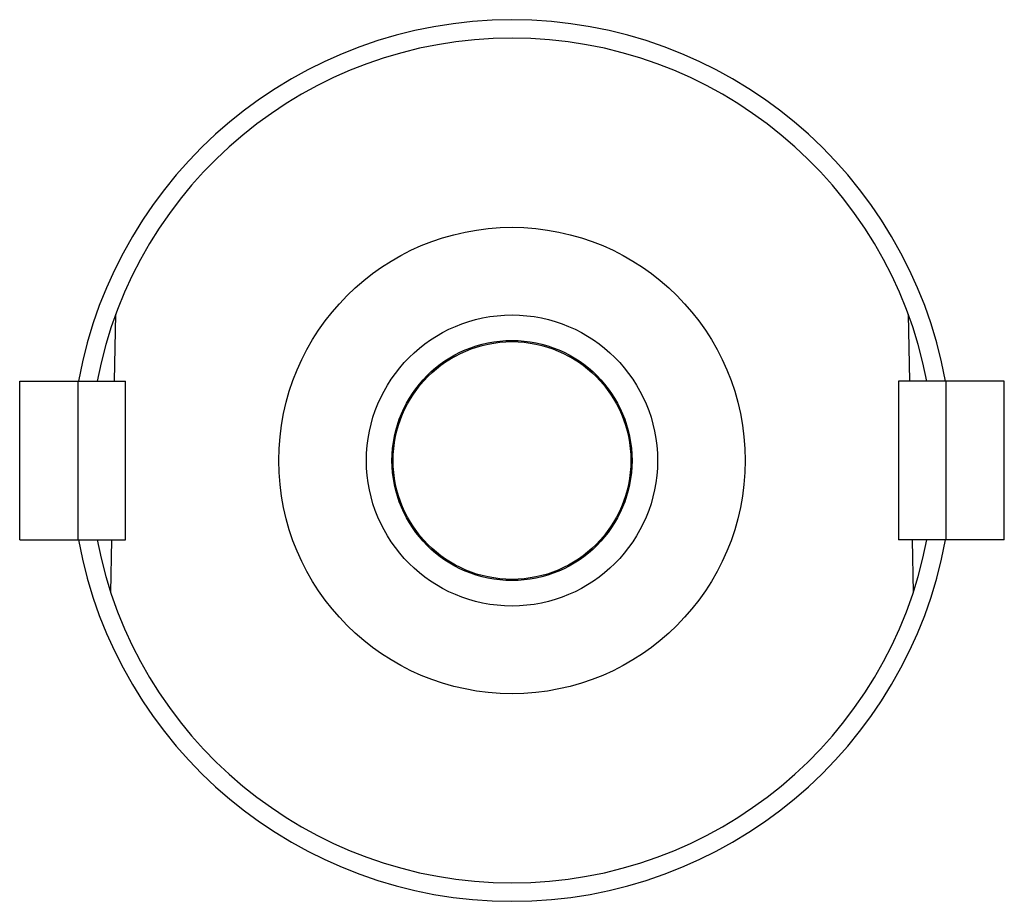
# Paper-space layout '_Derecha' of a CAD drawing. Header units: millimetres. Extents: x -62 to 62, y -138 to -27.
import ezdxf

# ---------------------------------------------------------------- set-up
doc = ezdxf.new("R2010")
doc.units = ezdxf.units.MM

psp = doc.layouts.new('_Derecha')

# ---------------------------------------------------------------- linework, layer by layer
at = {"color": 7, "linetype": 'Continuous', "lineweight": 25}
for p, q in [((-50.16, -72.46), (-50, -63.99)), ((50, -63.99), (50.16, -72.46)), ((-62.13, -72.46), (-48.79, -72.46)), ((-62.13, -92.46), (-62.13, -72.46)), ((-54.79, -72.46), (-54.79, -92.46)), ((-48.79, -92.46), (-48.79, -72.46)), ((48.79, -72.46), (48.79, -92.46)), ((62.13, -72.46), (48.79, -72.46)), ((54.79, -92.46), (54.79, -72.46)), ((62.13, -92.46), (62.13, -72.46)), ((-62.13, -92.46), (-48.79, -92.46)), ((-50.63, -99.13), (-50.51, -92.46)), ((62.13, -92.46), (48.79, -92.46)), ((50.51, -92.46), (50.63, -99.13))]:
    psp.add_line(p, q, dxfattribs=at)
for radius in [29.43, 18.37, 15.15, 15]:
    psp.add_circle((0, -82.46), radius, dxfattribs=at)
for radius, start, end in [(55.63, 10.355, 169.645), (53.31, 10.8123, 169.1877), (55.63, 190.355, 349.645), (53.31, 190.8123, 349.1877)]:
    psp.add_arc((0, -82.46), radius, start, end, dxfattribs=at)

doc.saveas('drawing.dxf')
